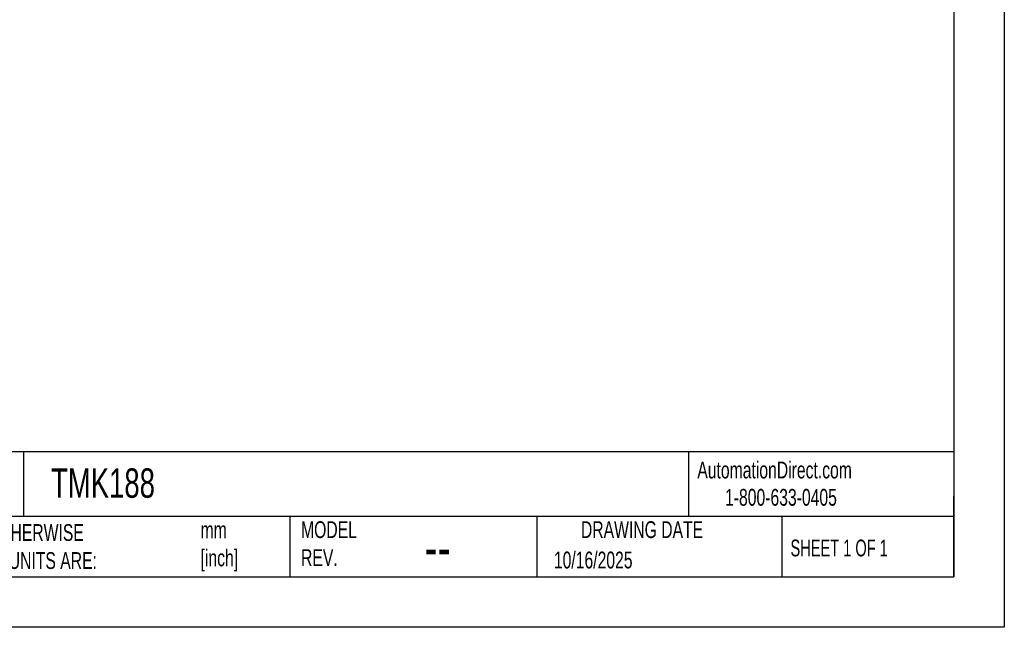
# Model space of a CAD drawing. Header units: millimetres. Extents: x 0 to 3912, y 0 to 3023.
# Tile 7 of 11: x 2174 to 3912, y 0 to 1072. Entities that reach past the tile are written whole.
import ezdxf

# ---------------------------------------------------------------- set-up
doc = ezdxf.new("R2010")
doc.units = ezdxf.units.MM
doc.header["$LTSCALE"] = 14
doc.layers.add('TEXT', color=140, linetype='Continuous', lineweight=25)
doc.styles.add('SLDTEXTSTYLE0', font='TXT', dxfattribs={"width": 0.7})
doc.styles.add('SLDTEXTSTYLE1', font='TXT', dxfattribs={"width": 0.65})

msp = doc.modelspace()

# ---------------------------------------------------------------- linework, layer by layer
at = {"color": 7, "linetype": 'Continuous'}
for p, q in [((3911.63, 3022.64), (3911.63, 0.04)), ((3911.63, 0.04), (0.03, 0.04))]:
    msp.add_line(p, q, dxfattribs=at)
at = {"layer": 'TEXT'}
for p, q in [((3822.7, 2933.7), (3822.7, 88.9)), ((3822.7, 309.77), (88.9, 309.77)), ((2180.62, 309.77), (2180.62, 195.58)), ((3354.06, 309.77), (3354.06, 195.58)), ((3822.7, 88.9), (3822.7, 231.14)), ((3822.7, 195.58), (88.9, 195.58)), ((2650.21, 195.58), (2650.21, 88.9)), ((3086.52, 195.58), (3086.52, 88.9)), ((3518.88, 195.58), (3518.88, 88.9)), ((88.9, 88.9), (3822.7, 88.9))]:
    msp.add_line(p, q, dxfattribs=at)

# ---------------------------------------------------------------- texts
at = {"color": 179, "linetype": 'Continuous', "lineweight": 18, "char_height": 29.6333, "attachment_point": 1, "style": 'SLDTEXTSTYLE0'}
for s, insert in [('AutomationDirect.com', (3369.73, 292.27)), ('1-800-633-0405', (3418.68, 244.12))]:
    msp.add_mtext(s, dxfattribs=dict(at, insert=insert))
at = {"layer": 'TEXT'}
for s, insert, char_height, attachment_point, style in [('TMK188', (2228.91, 280.33), 51.858, 1, 'SLDTEXTSTYLE0'), ('UNLESS OTHERWISE ^JSPECIFIED UNITS ARE:', (2000.17, 181.95), 29.6333, 1, 'SLDTEXTSTYLE0'), ('mm^J[inch]', (2492.89, 186.61), 29.633, 1, 'SLDTEXTSTYLE0'), ('MODEL ^JREV.', (2670.27, 187.1), 29.6333, 1, 'SLDTEXTSTYLE0'), ('DRAWING DATE', (3272.15, 187.1), 29.6333, 2, 'SLDTEXTSTYLE0'), ('SHEET 1 OF 1', (3534.18, 154.72), 29.6333, 1, 'SLDTEXTSTYLE1'), ('--', (2888.17, 178.28), 74.083, 1, 'SLDTEXTSTYLE0'), ('10/16/2025', (3116.58, 133.51), 29.633, 1, 'SLDTEXTSTYLE0')]:
    msp.add_mtext(s, dxfattribs=dict(at, insert=insert, char_height=char_height, attachment_point=attachment_point, style=style))

doc.saveas('drawing.dxf')
